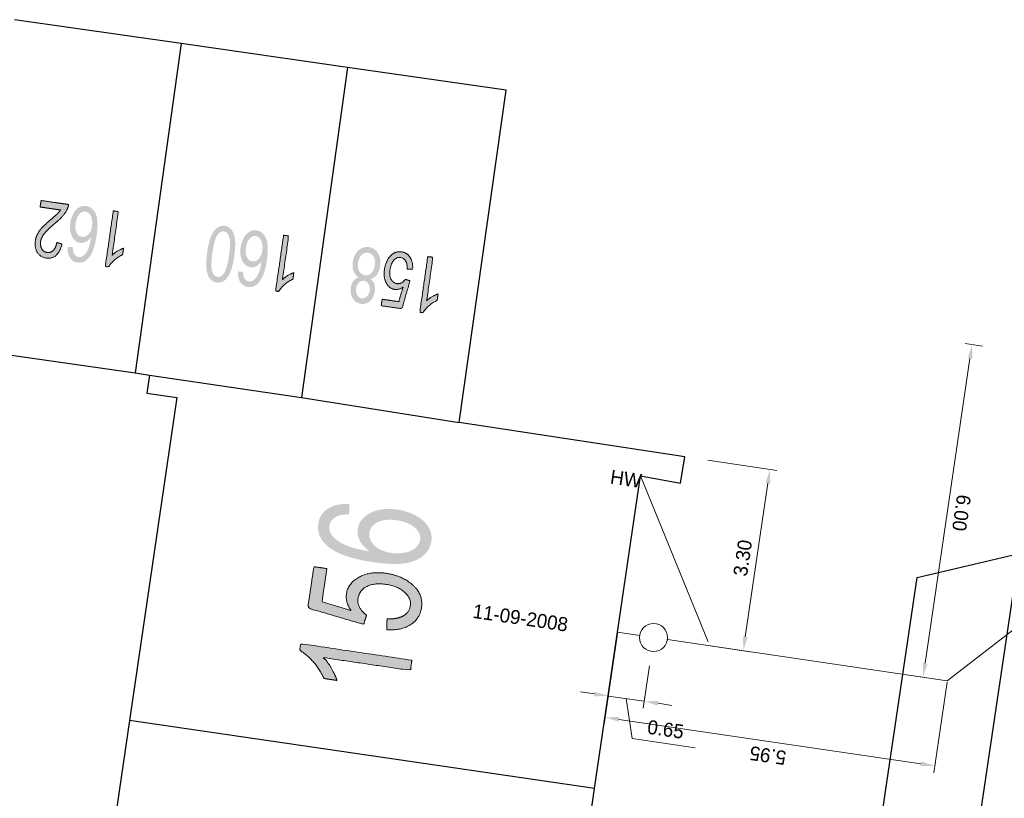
# Model space of a CAD drawing. Header units: metres. Extents: x 134035 to 140154, y 395174 to 396296.
# Tile 23 of 30: x 140085 to 140102, y 396140 to 396154. Entities that reach past the tile are written whole.
import ezdxf
from ezdxf.enums import TextEntityAlignment as Align

# ---------------------------------------------------------------- set-up
doc = ezdxf.new("R2010")
doc.units = ezdxf.units.M
doc.header["$MEASUREMENT"] = 0
doc.layers.get('Defpoints').update_dxf_attribs({"color": 124, "lineweight": 0})
for name, color, linetype, lineweight in [('Br-aansl-hulpst gem ontstoppingsstuk', 3, 'Continuous', 0), ('Br-aansl-leiding gem', 3, 'Continuous', 0), ('Br-text-aansl maatvoering', 7, 'Continuous', 0), ('Br-text-commentaarteksten', 7, 'Continuous', 0)]:
    doc.layers.add(name, color=color, linetype=linetype, lineweight=lineweight)
doc.styles.add('2.5mm_0', font='arial.ttf')
doc.styles.add('Style-ENGINEERING', font='ENGINEERING.shx')
doc.styles.add('Working 1.25mm', font='WORKING.shx', dxfattribs={"height": 0.00125})
doc.dimstyles.new('til-standaard pijl civiel', dxfattribs={"dimtxt": 0.00125, "dimasz": 0.00125, "dimexe": 0.000625, "dimexo": 0.000625, "dimgap": 0.000625, "dimtad": 1, "dimzin": 3, "dimdsep": 46, "dimtxsty": 'Working 1.25mm', "dimcen": 0, "dimclrd": 256, "dimazin": 0, "dimtfac": 1, "dimtdec": 0, "dimtmove": 1, "dimatfit": 1, "dimfxl": 1, "dimfrac": 2, "dimtolj": 1, "dimtzin": 3, "dimlwd": 0, "dimarcsym": 0})

# ---------------------------------------------------------------- blocks, each defined once
blk = doc.blocks.new('Br0-OS gem_1')
at = {"layer": 'Br-aansl-hulpst gem ontstoppingsstuk', "color": 3, "linetype": 'Continuous', "lineweight": 0}
blk.add_circle((0, 0), 0.25, dxfattribs=at)
blk = doc.blocks.new('*D389')
at = {"layer": 'Br-text-aansl maatvoering', "color": 7, "linetype": 'Continuous', "lineweight": 0, "transparency": 16777216}
for p, q in [((140095.397, 396142.985), (140095.16, 396141.371)), ((140101.282, 396142.119), (140101.044, 396140.505))]:
    blk.add_line(p, q, dxfattribs=at)
at = {"layer": 'Br-text-aansl maatvoering', "linetype": 'Continuous', "lineweight": 0, "transparency": 16777216}
blk.add_line((140095.425, 396141.458), (140100.815, 396140.665), dxfattribs=at)
at = {"layer": 'Br-text-aansl maatvoering', "linetype": 'Continuous', "transparency": 16777216}
for points in [[(140095.419, 396141.417), (140095.431, 396141.499), (140095.178, 396141.495)], [(140100.809, 396140.624), (140100.821, 396140.706), (140101.062, 396140.629)]]:
    blk.add_solid(points, dxfattribs=at)
at = {"layer": 'Defpoints', "color": 0, "linetype": 'Continuous', "transparency": 16777216}
for p in [(140095.434, 396143.232), (140101.318, 396142.366), (140101.062, 396140.629)]:
    blk.add_point(p, dxfattribs=at)
at = {"layer": 'Br-text-aansl maatvoering', "color": 7, "linetype": 'Continuous', "lineweight": 0, "transparency": 16777216, "insert": (140098.084, 396140.814), "char_height": 0.25, "attachment_point": 5, "rotation": 171.6271, "style": '2.5mm_0'}
blk.add_mtext('\\A1;\\FENGINEERING;5.95', dxfattribs=at)
blk = doc.blocks.new('*D390')
at = {"layer": 'Br-text-aansl maatvoering', "color": 7, "linetype": 'Continuous', "lineweight": 0, "transparency": 16777216}
for p, q in [((140097.014, 396146.081), (140098.245, 396145.9)), ((140096.538, 396142.846), (140097.768, 396142.664))]:
    blk.add_line(p, q, dxfattribs=at)
at = {"layer": 'Br-text-aansl maatvoering', "linetype": 'Continuous', "lineweight": 0, "transparency": 16777216}
blk.add_line((140097.681, 396142.93), (140098.085, 396145.671), dxfattribs=at)
at = {"layer": 'Br-text-aansl maatvoering', "linetype": 'Continuous', "transparency": 16777216}
for points in [[(140098.043, 396145.677), (140098.126, 396145.665), (140098.121, 396145.918)], [(140097.64, 396142.936), (140097.722, 396142.924), (140097.645, 396142.683)]]:
    blk.add_solid(points, dxfattribs=at)
at = {"layer": 'Defpoints', "color": 0, "linetype": 'Continuous', "transparency": 16777216}
for p in [(140096.767, 396146.118), (140098.121, 396145.918), (140096.29, 396142.882)]:
    blk.add_point(p, dxfattribs=at)
at = {"layer": 'Br-text-aansl maatvoering', "color": 7, "linetype": 'Continuous', "lineweight": 0, "transparency": 16777216, "insert": (140097.635, 396144.337), "char_height": 0.25, "attachment_point": 5, "rotation": 81.6271, "style": '2.5mm_0'}
blk.add_mtext('\\A1;\\FENGINEERING;3.30', dxfattribs=at)
blk = doc.blocks.new('*D391')
at = {"layer": 'Br-text-aansl maatvoering', "color": 7, "linetype": 'Continuous', "lineweight": 0, "transparency": 16777216}
for p, q in [((140095.327, 396142.507), (140095.216, 396141.751)), ((140095.969, 396142.413), (140095.857, 396141.656))]:
    blk.add_line(p, q, dxfattribs=at)
at = {"layer": 'Br-text-aansl maatvoering', "linetype": 'Continuous', "lineweight": 0, "transparency": 16777216}
for p, q in [((140094.987, 396141.911), (140094.739, 396141.947)), ((140095.876, 396141.78), (140095.234, 396141.874)), ((140095.876, 396141.78), (140095.234, 396141.874)), ((140095.555, 396141.827), (140095.659, 396141.114)), ((140096.123, 396141.744), (140096.37, 396141.707)), ((140095.659, 396141.114), (140096.786, 396140.948))]:
    blk.add_line(p, q, dxfattribs=at)
at = {"layer": 'Br-text-aansl maatvoering', "linetype": 'Continuous', "transparency": 16777216}
for points in [[(140094.993, 396141.952), (140094.98, 396141.87), (140095.234, 396141.874)], [(140096.129, 396141.785), (140096.117, 396141.702), (140095.876, 396141.78)]]:
    blk.add_solid(points, dxfattribs=at)
at = {"layer": 'Defpoints', "color": 0, "linetype": 'Continuous', "transparency": 16777216}
for p in [(140095.363, 396142.755), (140096.005, 396142.66), (140095.234, 396141.874)]:
    blk.add_point(p, dxfattribs=at)
at = {"layer": 'Br-text-aansl maatvoering', "color": 7, "linetype": 'Continuous', "lineweight": 0, "transparency": 16777216, "insert": (140096.259, 396141.279), "char_height": 0.25, "attachment_point": 5, "rotation": 351.6271, "style": '2.5mm_0'}
blk.add_mtext('\\A1;\\FENGINEERING;0.65', dxfattribs=at)
blk = doc.blocks.new('*D392')
at = {"layer": 'Br-text-aansl maatvoering', "color": 7, "linetype": 'Continuous', "lineweight": 0, "transparency": 16777216}
for p, q in [((140101.912, 396148.119), (140101.604, 396148.164)), ((140101.038, 396142.183), (140100.73, 396142.228))]:
    blk.add_line(p, q, dxfattribs=at)
at = {"layer": 'Br-text-aansl maatvoering', "linetype": 'Continuous', "lineweight": 0, "transparency": 16777216}
blk.add_line((140100.891, 396142.458), (140101.691, 396147.899), dxfattribs=at)
at = {"layer": 'Br-text-aansl maatvoering', "linetype": 'Continuous', "transparency": 16777216}
for points in [[(140101.733, 396147.893), (140101.65, 396147.905), (140101.728, 396148.146)], [(140100.932, 396142.452), (140100.849, 396142.464), (140100.854, 396142.21)]]:
    blk.add_solid(points, dxfattribs=at)
at = {"layer": 'Defpoints', "color": 0, "linetype": 'Continuous', "transparency": 16777216}
for p in [(140101.728, 396148.146), (140102.159, 396148.082), (140101.286, 396142.147)]:
    blk.add_point(p, dxfattribs=at)
at = {"layer": 'Br-text-aansl maatvoering', "color": 7, "linetype": 'Continuous', "lineweight": 0, "transparency": 16777216, "insert": (140101.539, 396145.142), "char_height": 0.25, "attachment_point": 5, "rotation": 261.6271, "style": '2.5mm_0'}
blk.add_mtext('\\A1;\\FENGINEERING;6.00', dxfattribs=at)

msp = doc.modelspace()

# ---------------------------------------------------------------- hatches: boundary and pattern name
at = {"linetype": 'Continuous', "lineweight": 0, "extrusion": (0, 0, -1)}
h = msp.add_hatch(color=252, dxfattribs=at)
edge = h.paths.add_edge_path()
edge.add_line((-140085.093, 396150.6), (-140085.11, 396150.716))
edge.add_line((-140085.11, 396150.716), (-140085.601, 396150.646))
edge.add_spline(control_points=[(-140085.601, 396150.646), (-140085.595, 396150.602), (-140085.578, 396150.563), (-140085.549, 396150.499), (-140085.499, 396150.44), (-140085.448, 396150.381), (-140085.358, 396150.307), (-140085.218, 396150.192), (-140085.165, 396150.121), (-140085.111, 396150.05), (-140085.101, 396149.981), (-140085.091, 396149.909), (-140085.123, 396149.854), (-140085.154, 396149.798), (-140085.216, 396149.79), (-140085.282, 396149.78), (-140085.329, 396149.827), (-140085.376, 396149.874), (-140085.39, 396149.967)], knot_values=[0, 0, 0, 0.111111, 0.111111, 0.222222, 0.222222, 0.333333, 0.333333, 0.444444, 0.444444, 0.555556, 0.555556, 0.666667, 0.666667, 0.777778, 0.777778, 0.888889, 0.888889, 1, 1, 1], degree=2, periodic=0)
edge.add_line((-140085.39, 396149.967), (-140085.482, 396149.941))
edge.add_spline(control_points=[(-140085.482, 396149.941), (-140085.452, 396149.803), (-140085.379, 396149.738), (-140085.306, 396149.674), (-140085.2, 396149.689), (-140085.093, 396149.705), (-140085.042, 396149.793), (-140084.991, 396149.881), (-140085.008, 396149.997), (-140085.016, 396150.057), (-140085.043, 396150.111), (-140085.069, 396150.166), (-140085.121, 396150.224), (-140085.172, 396150.281), (-140085.286, 396150.378), (-140085.381, 396150.458), (-140085.409, 396150.487), (-140085.437, 396150.516), (-140085.457, 396150.547)], knot_values=[0, 0, 0, 0.111111, 0.111111, 0.222222, 0.222222, 0.333333, 0.333333, 0.444444, 0.444444, 0.555556, 0.555556, 0.666667, 0.666667, 0.777778, 0.777778, 0.888889, 0.888889, 1, 1, 1], degree=2, periodic=0)
edge.add_line((-140085.457, 396150.547), (-140085.093, 396150.6))
h = msp.add_hatch(color=252, dxfattribs=at)
edge = h.paths.add_edge_path()
edge.add_line((-140085.584, 396149.886), (-140085.676, 396149.883))
edge.add_spline(control_points=[(-140085.676, 396149.883), (-140085.678, 396149.809), (-140085.696, 396149.773), (-140085.726, 396149.716), (-140085.78, 396149.708), (-140085.823, 396149.702), (-140085.861, 396149.729), (-140085.91, 396149.765), (-140085.947, 396149.842), (-140085.983, 396149.919), (-140086.005, 396150.067), (-140085.963, 396150.005), (-140085.911, 396149.979), (-140085.858, 396149.954), (-140085.806, 396149.961), (-140085.715, 396149.974), (-140085.663, 396150.073), (-140085.612, 396150.172), (-140085.632, 396150.313), (-140085.646, 396150.407), (-140085.687, 396150.482), (-140085.729, 396150.558), (-140085.788, 396150.593), (-140085.847, 396150.628), (-140085.914, 396150.618), (-140086.028, 396150.602), (-140086.084, 396150.48), (-140086.14, 396150.358), (-140086.103, 396150.101), (-140086.062, 396149.815), (-140085.963, 396149.696), (-140085.878, 396149.592), (-140085.76, 396149.609), (-140085.672, 396149.622), (-140085.626, 396149.695), (-140085.579, 396149.769), (-140085.584, 396149.886)], knot_values=[0, 0, 0, 0.055556, 0.055556, 0.111111, 0.111111, 0.166667, 0.166667, 0.222222, 0.222222, 0.277778, 0.277778, 0.333333, 0.333333, 0.388889, 0.388889, 0.444444, 0.444444, 0.5, 0.5, 0.555556, 0.555556, 0.611111, 0.611111, 0.666667, 0.666667, 0.722222, 0.722222, 0.777778, 0.777778, 0.833333, 0.833333, 0.888889, 0.888889, 0.944444, 0.944444, 1, 1, 1], degree=2, periodic=0)
edge = h.paths.add_edge_path(flags=16)
edge.add_spline(control_points=[(-140086.019, 396150.259), (-140086.028, 396150.322), (-140086.016, 396150.382), (-140086.004, 396150.442), (-140085.973, 396150.477), (-140085.941, 396150.513), (-140085.901, 396150.518), (-140085.843, 396150.527), (-140085.793, 396150.47), (-140085.743, 396150.414), (-140085.727, 396150.307), (-140085.713, 396150.205), (-140085.745, 396150.14), (-140085.778, 396150.075), (-140085.84, 396150.066), (-140085.902, 396150.057), (-140085.953, 396150.11), (-140086.005, 396150.163), (-140086.019, 396150.259)], knot_values=[0, 0, 0, 0.111111, 0.111111, 0.222222, 0.222222, 0.333333, 0.333333, 0.444444, 0.444444, 0.555556, 0.555556, 0.666667, 0.666667, 0.777778, 0.777778, 0.888889, 0.888889, 1, 1, 1], degree=2, periodic=0)
h = msp.add_hatch(color=252, dxfattribs=at)
edge = h.paths.add_edge_path()
edge.add_line((-140086.399, 396150.532), (-140086.49, 396150.519))
edge.add_line((-140086.49, 396150.519), (-140086.379, 396149.744))
edge.add_spline(control_points=[(-140086.379, 396149.744), (-140086.418, 396149.781), (-140086.477, 396149.816), (-140086.537, 396149.85), (-140086.582, 396149.865)], knot_values=[0, 0, 0, 0.5, 0.5, 1, 1, 1], degree=2, periodic=0)
edge.add_line((-140086.582, 396149.865), (-140086.565, 396149.747))
edge.add_spline(control_points=[(-140086.565, 396149.747), (-140086.482, 396149.71), (-140086.415, 396149.65), (-140086.348, 396149.59), (-140086.315, 396149.53)], knot_values=[0, 0, 0, 0.5, 0.5, 1, 1, 1], degree=2, periodic=0)
edge.add_line((-140086.315, 396149.53), (-140086.256, 396149.538))
edge.add_line((-140086.256, 396149.538), (-140086.399, 396150.532))
h = msp.add_hatch(color=252, dxfattribs=at)
edge = h.paths.add_edge_path()
edge.add_spline(control_points=[(-140088.559, 396149.724), (-140088.533, 396149.548), (-140088.491, 396149.445), (-140088.449, 396149.342), (-140088.387, 396149.291), (-140088.325, 396149.241), (-140088.244, 396149.253), (-140088.184, 396149.261), (-140088.144, 396149.3), (-140088.103, 396149.339), (-140088.083, 396149.403), (-140088.062, 396149.468), (-140088.058, 396149.557), (-140088.054, 396149.646), (-140088.075, 396149.793), (-140088.1, 396149.967), (-140088.142, 396150.07), (-140088.184, 396150.174), (-140088.246, 396150.224), (-140088.308, 396150.275), (-140088.389, 396150.263), (-140088.496, 396150.248), (-140088.543, 396150.137), (-140088.599, 396150.002), (-140088.559, 396149.724)], knot_values=[0, 0, 0, 0.083333, 0.083333, 0.166667, 0.166667, 0.25, 0.25, 0.333333, 0.333333, 0.416667, 0.416667, 0.5, 0.5, 0.583333, 0.583333, 0.666667, 0.666667, 0.75, 0.75, 0.833333, 0.833333, 0.916667, 0.916667, 1, 1, 1], degree=2, periodic=0)
edge = h.paths.add_edge_path(flags=16)
edge.add_spline(control_points=[(-140088.465, 396149.737), (-140088.5, 396149.981), (-140088.469, 396150.068), (-140088.437, 396150.155), (-140088.375, 396150.164), (-140088.312, 396150.173), (-140088.258, 396150.098), (-140088.204, 396150.023), (-140088.169, 396149.78), (-140088.134, 396149.535), (-140088.165, 396149.449), (-140088.196, 396149.362), (-140088.26, 396149.353), (-140088.322, 396149.344), (-140088.37, 396149.41), (-140088.43, 396149.493), (-140088.465, 396149.737)], knot_values=[0, 0, 0, 0.125, 0.125, 0.25, 0.25, 0.375, 0.375, 0.5, 0.5, 0.625, 0.625, 0.75, 0.75, 0.875, 0.875, 1, 1, 1], degree=2, periodic=0)
h = msp.add_hatch(color=252, dxfattribs=at)
edge = h.paths.add_edge_path()
edge.add_line((-140088.624, 396149.45), (-140088.716, 396149.447))
edge.add_spline(control_points=[(-140088.716, 396149.447), (-140088.718, 396149.373), (-140088.736, 396149.337), (-140088.766, 396149.28), (-140088.82, 396149.272), (-140088.863, 396149.266), (-140088.901, 396149.293), (-140088.95, 396149.329), (-140088.987, 396149.406), (-140089.023, 396149.483), (-140089.045, 396149.631), (-140089.003, 396149.569), (-140088.951, 396149.543), (-140088.898, 396149.518), (-140088.846, 396149.525), (-140088.755, 396149.538), (-140088.703, 396149.637), (-140088.652, 396149.736), (-140088.672, 396149.877), (-140088.686, 396149.971), (-140088.727, 396150.046), (-140088.769, 396150.122), (-140088.828, 396150.157), (-140088.887, 396150.192), (-140088.954, 396150.182), (-140089.068, 396150.166), (-140089.124, 396150.044), (-140089.18, 396149.922), (-140089.143, 396149.665), (-140089.102, 396149.379), (-140089.003, 396149.26), (-140088.918, 396149.156), (-140088.8, 396149.173), (-140088.712, 396149.186), (-140088.666, 396149.259), (-140088.619, 396149.333), (-140088.624, 396149.45)], knot_values=[0, 0, 0, 0.055556, 0.055556, 0.111111, 0.111111, 0.166667, 0.166667, 0.222222, 0.222222, 0.277778, 0.277778, 0.333333, 0.333333, 0.388889, 0.388889, 0.444444, 0.444444, 0.5, 0.5, 0.555556, 0.555556, 0.611111, 0.611111, 0.666667, 0.666667, 0.722222, 0.722222, 0.777778, 0.777778, 0.833333, 0.833333, 0.888889, 0.888889, 0.944444, 0.944444, 1, 1, 1], degree=2, periodic=0)
edge = h.paths.add_edge_path(flags=16)
edge.add_spline(control_points=[(-140089.059, 396149.823), (-140089.068, 396149.886), (-140089.056, 396149.946), (-140089.044, 396150.006), (-140089.013, 396150.041), (-140088.981, 396150.077), (-140088.941, 396150.082), (-140088.883, 396150.091), (-140088.833, 396150.034), (-140088.783, 396149.978), (-140088.767, 396149.871), (-140088.753, 396149.769), (-140088.785, 396149.704), (-140088.818, 396149.639), (-140088.88, 396149.63), (-140088.942, 396149.621), (-140088.993, 396149.674), (-140089.045, 396149.727), (-140089.059, 396149.823)], knot_values=[0, 0, 0, 0.111111, 0.111111, 0.222222, 0.222222, 0.333333, 0.333333, 0.444444, 0.444444, 0.555556, 0.555556, 0.666667, 0.666667, 0.777778, 0.777778, 0.888889, 0.888889, 1, 1, 1], degree=2, periodic=0)
h = msp.add_hatch(color=252, dxfattribs=at)
edge = h.paths.add_edge_path()
edge.add_line((-140089.439, 396150.096), (-140089.53, 396150.083))
edge.add_line((-140089.53, 396150.083), (-140089.419, 396149.308))
edge.add_spline(control_points=[(-140089.419, 396149.308), (-140089.458, 396149.345), (-140089.517, 396149.38), (-140089.577, 396149.414), (-140089.622, 396149.429)], knot_values=[0, 0, 0, 0.5, 0.5, 1, 1, 1], degree=2, periodic=0)
edge.add_line((-140089.622, 396149.429), (-140089.605, 396149.311))
edge.add_spline(control_points=[(-140089.605, 396149.311), (-140089.522, 396149.274), (-140089.455, 396149.214), (-140089.388, 396149.154), (-140089.355, 396149.094)], knot_values=[0, 0, 0, 0.5, 0.5, 1, 1, 1], degree=2, periodic=0)
edge.add_line((-140089.355, 396149.094), (-140089.296, 396149.102))
edge.add_line((-140089.296, 396149.102), (-140089.439, 396150.096))
h = msp.add_hatch(color=252, dxfattribs=at)
edge = h.paths.add_edge_path()
edge.add_spline(control_points=[(-140090.985, 396149.315), (-140091.038, 396149.279), (-140091.058, 396149.224), (-140091.078, 396149.169), (-140091.068, 396149.097), (-140091.052, 396148.989), (-140090.984, 396148.924), (-140090.915, 396148.859), (-140090.818, 396148.873), (-140090.721, 396148.887), (-140090.673, 396148.97), (-140090.624, 396149.054), (-140090.64, 396149.162), (-140090.65, 396149.231), (-140090.684, 396149.278), (-140090.719, 396149.325), (-140090.778, 396149.344), (-140090.714, 396149.384), (-140090.687, 396149.455), (-140090.661, 396149.527), (-140090.674, 396149.619), (-140090.692, 396149.745), (-140090.772, 396149.822), (-140090.852, 396149.899), (-140090.962, 396149.883), (-140091.072, 396149.868), (-140091.126, 396149.771), (-140091.181, 396149.675), (-140091.163, 396149.545), (-140091.149, 396149.448), (-140091.103, 396149.389), (-140091.056, 396149.329), (-140090.985, 396149.315)], knot_values=[0, 0, 0, 0.0625, 0.0625, 0.125, 0.125, 0.1875, 0.1875, 0.25, 0.25, 0.3125, 0.3125, 0.375, 0.375, 0.4375, 0.4375, 0.5, 0.5, 0.5625, 0.5625, 0.625, 0.625, 0.6875, 0.6875, 0.75, 0.75, 0.8125, 0.8125, 0.875, 0.875, 0.9375, 0.9375, 1, 1, 1], degree=2, periodic=0)
edge = h.paths.add_edge_path(flags=16)
edge.add_spline(control_points=[(-140091.069, 396149.559), (-140091.076, 396149.611), (-140091.065, 396149.663), (-140091.054, 396149.714), (-140091.021, 396149.746), (-140090.989, 396149.778), (-140090.947, 396149.784), (-140090.881, 396149.793), (-140090.831, 396149.743), (-140090.781, 396149.693), (-140090.768, 396149.607), (-140090.756, 396149.519), (-140090.791, 396149.455), (-140090.826, 396149.391), (-140090.892, 396149.382), (-140090.956, 396149.373), (-140091.007, 396149.424), (-140091.057, 396149.474), (-140091.069, 396149.559)], knot_values=[0, 0, 0, 0.111111, 0.111111, 0.222222, 0.222222, 0.333333, 0.333333, 0.444444, 0.444444, 0.555556, 0.555556, 0.666667, 0.666667, 0.777778, 0.777778, 0.888889, 0.888889, 1, 1, 1], degree=2, periodic=0)
edge = h.paths.add_edge_path(flags=16)
edge.add_spline(control_points=[(-140090.973, 396149.106), (-140090.983, 396149.176), (-140090.956, 396149.226), (-140090.929, 396149.275), (-140090.875, 396149.283), (-140090.822, 396149.29), (-140090.783, 396149.251), (-140090.743, 396149.212), (-140090.734, 396149.148), (-140090.724, 396149.081), (-140090.752, 396149.03), (-140090.78, 396148.98), (-140090.831, 396148.973), (-140090.883, 396148.965), (-140090.924, 396149.005), (-140090.964, 396149.044), (-140090.973, 396149.106)], knot_values=[0, 0, 0, 0.125, 0.125, 0.25, 0.25, 0.375, 0.375, 0.5, 0.5, 0.625, 0.625, 0.75, 0.75, 0.875, 0.875, 1, 1, 1], degree=2, periodic=0)
h = msp.add_hatch(color=252, dxfattribs=at)
edge = h.paths.add_edge_path()
edge.add_line((-140091.742, 396149.49), (-140091.645, 396149.493))
edge.add_spline(control_points=[(-140091.645, 396149.493), (-140091.648, 396149.587), (-140091.616, 396149.64), (-140091.584, 396149.692), (-140091.529, 396149.7), (-140091.463, 396149.71), (-140091.408, 396149.65), (-140091.353, 396149.59), (-140091.337, 396149.481), (-140091.322, 396149.376), (-140091.357, 396149.31), (-140091.392, 396149.243), (-140091.463, 396149.233), (-140091.508, 396149.227), (-140091.547, 396149.249), (-140091.586, 396149.27), (-140091.612, 396149.31)], knot_values=[0, 0, 0, 0.125, 0.125, 0.25, 0.25, 0.375, 0.375, 0.5, 0.5, 0.625, 0.625, 0.75, 0.75, 0.875, 0.875, 1, 1, 1], degree=2, periodic=0)
edge.add_line((-140091.612, 396149.31), (-140091.696, 396149.283))
edge.add_line((-140091.696, 396149.283), (-140091.551, 396148.785))
edge.add_line((-140091.551, 396148.785), (-140091.182, 396148.838))
edge.add_line((-140091.182, 396148.838), (-140091.199, 396148.954))
edge.add_line((-140091.199, 396148.954), (-140091.495, 396148.911))
edge.add_line((-140091.495, 396148.911), (-140091.573, 396149.171))
edge.add_spline(control_points=[(-140091.573, 396149.171), (-140091.497, 396149.119), (-140091.424, 396149.129), (-140091.326, 396149.143), (-140091.272, 396149.243), (-140091.218, 396149.342), (-140091.239, 396149.484), (-140091.258, 396149.618), (-140091.331, 396149.708), (-140091.419, 396149.818), (-140091.543, 396149.8), (-140091.644, 396149.785), (-140091.698, 396149.701), (-140091.751, 396149.616), (-140091.742, 396149.49)], knot_values=[0, 0, 0, 0.142857, 0.142857, 0.285714, 0.285714, 0.428571, 0.428571, 0.571429, 0.571429, 0.714286, 0.714286, 0.857143, 0.857143, 1, 1, 1], degree=2, periodic=0)
h = msp.add_hatch(color=252, dxfattribs=at)
edge = h.paths.add_edge_path()
edge.add_line((-140092.013, 396149.716), (-140092.104, 396149.703))
edge.add_line((-140092.104, 396149.703), (-140091.993, 396148.928))
edge.add_spline(control_points=[(-140091.993, 396148.928), (-140092.032, 396148.965), (-140092.091, 396149), (-140092.151, 396149.034), (-140092.196, 396149.049)], knot_values=[0, 0, 0, 0.5, 0.5, 1, 1, 1], degree=2, periodic=0)
edge.add_line((-140092.196, 396149.049), (-140092.179, 396148.931))
edge.add_spline(control_points=[(-140092.179, 396148.931), (-140092.096, 396148.894), (-140092.029, 396148.834), (-140091.962, 396148.774), (-140091.929, 396148.714)], knot_values=[0, 0, 0, 0.5, 0.5, 1, 1, 1], degree=2, periodic=0)
edge.add_line((-140091.929, 396148.714), (-140091.87, 396148.722))
edge.add_line((-140091.87, 396148.722), (-140092.013, 396149.716))
h = msp.add_hatch(color=252, dxfattribs=at)
edge = h.paths.add_edge_path()
edge.add_line((-140090.615, 396145.3), (-140090.608, 396145.116))
edge.add_spline(control_points=[(-140090.608, 396145.116), (-140090.46, 396145.113), (-140090.388, 396145.078), (-140090.273, 396145.019), (-140090.257, 396144.911), (-140090.244, 396144.824), (-140090.299, 396144.747), (-140090.37, 396144.649), (-140090.523, 396144.576), (-140090.677, 396144.503), (-140090.973, 396144.457), (-140090.849, 396144.542), (-140090.799, 396144.647), (-140090.748, 396144.752), (-140090.763, 396144.856), (-140090.79, 396145.039), (-140090.988, 396145.141), (-140091.186, 396145.242), (-140091.469, 396145.201), (-140091.655, 396145.173), (-140091.806, 396145.089), (-140091.957, 396145.005), (-140092.026, 396144.887), (-140092.096, 396144.77), (-140092.076, 396144.636), (-140092.042, 396144.408), (-140091.798, 396144.297), (-140091.554, 396144.186), (-140091.041, 396144.262), (-140090.468, 396144.346), (-140090.231, 396144.544), (-140090.025, 396144.716), (-140090.059, 396144.951), (-140090.085, 396145.127), (-140090.233, 396145.219), (-140090.38, 396145.312), (-140090.615, 396145.3)], knot_values=[0, 0, 0, 0.055556, 0.055556, 0.111111, 0.111111, 0.166667, 0.166667, 0.222222, 0.222222, 0.277778, 0.277778, 0.333333, 0.333333, 0.388889, 0.388889, 0.444444, 0.444444, 0.5, 0.5, 0.555556, 0.555556, 0.611111, 0.611111, 0.666667, 0.666667, 0.722222, 0.722222, 0.777778, 0.777778, 0.833333, 0.833333, 0.888889, 0.888889, 0.944444, 0.944444, 1, 1, 1], degree=2, periodic=0)
edge = h.paths.add_edge_path(flags=16)
edge.add_spline(control_points=[(-140091.357, 396144.429), (-140091.482, 396144.41), (-140091.603, 396144.433), (-140091.723, 396144.456), (-140091.794, 396144.519), (-140091.865, 396144.582), (-140091.876, 396144.661), (-140091.894, 396144.777), (-140091.782, 396144.878), (-140091.67, 396144.979), (-140091.456, 396145.011), (-140091.251, 396145.041), (-140091.121, 396144.977), (-140090.991, 396144.913), (-140090.972, 396144.788), (-140090.954, 396144.664), (-140091.059, 396144.561), (-140091.165, 396144.457), (-140091.357, 396144.429)], knot_values=[0, 0, 0, 0.111111, 0.111111, 0.222222, 0.222222, 0.333333, 0.333333, 0.444444, 0.444444, 0.555556, 0.555556, 0.666667, 0.666667, 0.777778, 0.777778, 0.888889, 0.888889, 1, 1, 1], degree=2, periodic=0)
h = msp.add_hatch(color=252, dxfattribs=at)
edge = h.paths.add_edge_path()
edge.add_line((-140091.279, 396143.057), (-140091.286, 396143.251))
edge.add_spline(control_points=[(-140091.286, 396143.251), (-140091.476, 396143.245), (-140091.581, 396143.308), (-140091.686, 396143.372), (-140091.702, 396143.482), (-140091.722, 396143.614), (-140091.603, 396143.724), (-140091.484, 396143.835), (-140091.264, 396143.867), (-140091.056, 396143.898), (-140090.923, 396143.828), (-140090.789, 396143.759), (-140090.768, 396143.617), (-140090.755, 396143.528), (-140090.799, 396143.449), (-140090.842, 396143.371), (-140090.922, 396143.318)], knot_values=[0, 0, 0, 0.125, 0.125, 0.25, 0.25, 0.375, 0.375, 0.5, 0.5, 0.625, 0.625, 0.75, 0.75, 0.875, 0.875, 1, 1, 1], degree=2, periodic=0)
edge.add_line((-140090.922, 396143.318), (-140090.866, 396143.152))
edge.add_line((-140090.866, 396143.152), (-140089.871, 396143.445))
edge.add_line((-140089.871, 396143.445), (-140089.98, 396144.183))
edge.add_line((-140089.98, 396144.183), (-140090.212, 396144.148))
edge.add_line((-140090.212, 396144.148), (-140090.125, 396143.557))
edge.add_line((-140090.125, 396143.557), (-140090.644, 396143.398))
edge.add_spline(control_points=[(-140090.644, 396143.398), (-140090.54, 396143.55), (-140090.561, 396143.697), (-140090.59, 396143.891), (-140090.79, 396143.998), (-140090.989, 396144.105), (-140091.271, 396144.064), (-140091.54, 396144.024), (-140091.719, 396143.878), (-140091.938, 396143.699), (-140091.901, 396143.452), (-140091.872, 396143.25), (-140091.701, 396143.144), (-140091.531, 396143.038), (-140091.279, 396143.057)], knot_values=[0, 0, 0, 0.142857, 0.142857, 0.285714, 0.285714, 0.428571, 0.428571, 0.571429, 0.571429, 0.714286, 0.714286, 0.857143, 0.857143, 1, 1, 1], degree=2, periodic=0)
h = msp.add_hatch(color=252, dxfattribs=at)
edge = h.paths.add_edge_path()
edge.add_line((-140091.729, 396142.513), (-140091.702, 396142.331))
edge.add_line((-140091.702, 396142.331), (-140090.154, 396142.56))
edge.add_spline(control_points=[(-140090.154, 396142.56), (-140090.228, 396142.482), (-140090.296, 396142.363), (-140090.364, 396142.243), (-140090.393, 396142.152)], knot_values=[0, 0, 0, 0.5, 0.5, 1, 1, 1], degree=2, periodic=0)
edge.add_line((-140090.393, 396142.152), (-140090.159, 396142.187))
edge.add_spline(control_points=[(-140090.159, 396142.187), (-140090.085, 396142.354), (-140089.966, 396142.488), (-140089.847, 396142.623), (-140089.725, 396142.689)], knot_values=[0, 0, 0, 0.5, 0.5, 1, 1, 1], degree=2, periodic=0)
edge.add_line((-140089.725, 396142.689), (-140089.743, 396142.807))
edge.add_line((-140089.743, 396142.807), (-140091.729, 396142.513))

# ---------------------------------------------------------------- linework, layer by layer
at = {"color": 252}
for p, q in [((140087.608, 396153.515), (140084.637, 396153.942)), ((140087.608, 396153.515), (140086.789, 396147.639)), ((140090.578, 396153.089), (140087.608, 396153.515)), ((140090.578, 396153.089), (140089.757, 396147.199)), ((140093.412, 396152.682), (140090.578, 396153.089)), ((140092.572, 396146.752), (140093.412, 396152.682)), ((140083.819, 396148.065), (140086.789, 396147.639)), ((140086.789, 396147.639), (140087.044, 396147.602)), ((140087.044, 396147.602), (140086.996, 396147.279)), ((140087.044, 396147.602), (140089.757, 396147.199)), ((140086.996, 396147.279), (140087.535, 396147.2)), ((140087.535, 396147.2), (140086.69, 396141.435)), ((140089.757, 396147.199), (140092.572, 396146.752)), ((140096.602, 396146.142), (140092.572, 396146.752)), ((140096.522, 396145.672), (140096.602, 396146.142)), ((140094.991, 396140.223), (140095.812, 396145.802)), ((140095.812, 396145.802), (140096.522, 396145.672)), ((140099.092, 396120.973), (140102.569, 396144.417)), ((140100.751, 396143.988), (140102.569, 396144.417)), ((140097.494, 396122.15), (140100.751, 396143.988)), ((140086.69, 396141.435), (140085.755, 396135.054)), ((140094.991, 396140.223), (140086.69, 396141.435)), ((140094.052, 396133.843), (140094.991, 396140.223))]:
    msp.add_line(p, q, dxfattribs=at)
at = {"color": 252, "linetype": 'Continuous', "lineweight": 0}
for points, knots in [([(140085.093, 396150.6), (140085.102, 396150.658), (140085.11, 396150.716), (140085.355, 396150.681), (140085.601, 396150.646), (140085.595, 396150.602), (140085.578, 396150.563), (140085.549, 396150.499), (140085.499, 396150.44), (140085.448, 396150.381), (140085.358, 396150.307), (140085.218, 396150.192), (140085.165, 396150.121), (140085.111, 396150.05), (140085.101, 396149.981), (140085.091, 396149.909), (140085.123, 396149.854), (140085.154, 396149.798), (140085.216, 396149.79), (140085.282, 396149.78), (140085.329, 396149.827), (140085.376, 396149.874), (140085.39, 396149.967), (140085.436, 396149.954), (140085.482, 396149.941), (140085.452, 396149.803), (140085.379, 396149.738), (140085.306, 396149.674), (140085.2, 396149.689), (140085.093, 396149.705), (140085.042, 396149.793), (140084.991, 396149.881), (140085.008, 396149.997), (140085.016, 396150.057), (140085.043, 396150.111), (140085.069, 396150.166), (140085.121, 396150.224), (140085.172, 396150.281), (140085.286, 396150.378), (140085.381, 396150.458), (140085.409, 396150.487), (140085.437, 396150.516), (140085.457, 396150.547), (140085.275, 396150.573), (140085.093, 396150.6)], [0, 0, 0, 0.1, 0.1, 0.2, 0.2, 0.222222, 0.222222, 0.244444, 0.244444, 0.266667, 0.266667, 0.288889, 0.288889, 0.311111, 0.311111, 0.333333, 0.333333, 0.355556, 0.355556, 0.377778, 0.377778, 0.4, 0.4, 0.6, 0.6, 0.622222, 0.622222, 0.644444, 0.644444, 0.666667, 0.666667, 0.688889, 0.688889, 0.711111, 0.711111, 0.733333, 0.733333, 0.755556, 0.755556, 0.777778, 0.777778, 0.8, 0.8, 1, 1, 1]), ([(140086.399, 396150.532), (140086.444, 396150.525), (140086.49, 396150.519), (140086.435, 396150.131), (140086.379, 396149.744), (140086.418, 396149.781), (140086.477, 396149.816), (140086.537, 396149.85), (140086.582, 396149.865), (140086.574, 396149.806), (140086.565, 396149.747), (140086.482, 396149.71), (140086.415, 396149.65), (140086.348, 396149.59), (140086.315, 396149.53), (140086.286, 396149.534), (140086.256, 396149.538), (140086.328, 396150.035), (140086.399, 396150.532)], [0, 0, 0, 0.1, 0.1, 0.2, 0.2, 0.3, 0.3, 0.4, 0.4, 0.6, 0.6, 0.7, 0.7, 0.8, 0.8, 0.9, 0.9, 1, 1, 1]), ([(140089.439, 396150.096), (140089.484, 396150.089), (140089.53, 396150.083), (140089.475, 396149.695), (140089.419, 396149.308), (140089.458, 396149.345), (140089.517, 396149.38), (140089.577, 396149.414), (140089.622, 396149.429), (140089.614, 396149.37), (140089.605, 396149.311), (140089.522, 396149.274), (140089.455, 396149.214), (140089.388, 396149.154), (140089.355, 396149.094), (140089.326, 396149.098), (140089.296, 396149.102), (140089.368, 396149.599), (140089.439, 396150.096)], [0, 0, 0, 0.1, 0.1, 0.2, 0.2, 0.3, 0.3, 0.4, 0.4, 0.6, 0.6, 0.7, 0.7, 0.8, 0.8, 0.9, 0.9, 1, 1, 1]), ([(140091.742, 396149.49), (140091.693, 396149.491), (140091.645, 396149.493), (140091.648, 396149.587), (140091.616, 396149.64), (140091.584, 396149.692), (140091.529, 396149.7), (140091.463, 396149.71), (140091.408, 396149.65), (140091.353, 396149.59), (140091.337, 396149.481), (140091.322, 396149.376), (140091.357, 396149.31), (140091.392, 396149.243), (140091.463, 396149.233), (140091.508, 396149.227), (140091.547, 396149.249), (140091.586, 396149.27), (140091.612, 396149.31), (140091.654, 396149.297), (140091.696, 396149.283), (140091.623, 396149.034), (140091.551, 396148.785), (140091.366, 396148.811), (140091.182, 396148.838), (140091.19, 396148.896), (140091.199, 396148.954), (140091.347, 396148.933), (140091.495, 396148.911), (140091.534, 396149.041), (140091.573, 396149.171), (140091.497, 396149.119), (140091.424, 396149.129), (140091.326, 396149.143), (140091.272, 396149.243), (140091.218, 396149.342), (140091.239, 396149.484), (140091.258, 396149.618), (140091.331, 396149.708), (140091.419, 396149.818), (140091.543, 396149.8), (140091.644, 396149.785), (140091.698, 396149.701), (140091.751, 396149.616), (140091.742, 396149.49)], [0, 0, 0, 0.25, 0.25, 0.28125, 0.28125, 0.3125, 0.3125, 0.34375, 0.34375, 0.375, 0.375, 0.40625, 0.40625, 0.4375, 0.4375, 0.46875, 0.46875, 0.5, 0.5, 0.541667, 0.541667, 0.583333, 0.583333, 0.625, 0.625, 0.666667, 0.666667, 0.708333, 0.708333, 0.75, 0.75, 0.785714, 0.785714, 0.821429, 0.821429, 0.857143, 0.857143, 0.892857, 0.892857, 0.928571, 0.928571, 0.964286, 0.964286, 1, 1, 1]), ([(140092.013, 396149.716), (140092.058, 396149.709), (140092.104, 396149.703), (140092.049, 396149.315), (140091.993, 396148.928), (140092.032, 396148.965), (140092.091, 396149), (140092.151, 396149.034), (140092.196, 396149.049), (140092.188, 396148.99), (140092.179, 396148.931), (140092.096, 396148.894), (140092.029, 396148.834), (140091.962, 396148.774), (140091.929, 396148.714), (140091.9, 396148.718), (140091.87, 396148.722), (140091.942, 396149.219), (140092.013, 396149.716)], [0, 0, 0, 0.1, 0.1, 0.2, 0.2, 0.3, 0.3, 0.4, 0.4, 0.6, 0.6, 0.7, 0.7, 0.8, 0.8, 0.9, 0.9, 1, 1, 1]), ([(140091.279, 396143.057), (140091.283, 396143.154), (140091.286, 396143.251), (140091.476, 396143.245), (140091.581, 396143.308), (140091.686, 396143.372), (140091.702, 396143.482), (140091.722, 396143.614), (140091.603, 396143.724), (140091.484, 396143.835), (140091.264, 396143.867), (140091.056, 396143.898), (140090.923, 396143.828), (140090.789, 396143.759), (140090.768, 396143.617), (140090.755, 396143.528), (140090.799, 396143.449), (140090.842, 396143.371), (140090.922, 396143.318), (140090.894, 396143.235), (140090.866, 396143.152), (140090.369, 396143.298), (140089.871, 396143.445), (140089.925, 396143.814), (140089.98, 396144.183), (140090.096, 396144.166), (140090.212, 396144.148), (140090.168, 396143.852), (140090.125, 396143.557), (140090.384, 396143.477), (140090.644, 396143.398), (140090.54, 396143.55), (140090.561, 396143.697), (140090.59, 396143.891), (140090.79, 396143.998), (140090.989, 396144.105), (140091.271, 396144.064), (140091.54, 396144.024), (140091.719, 396143.878), (140091.938, 396143.699), (140091.901, 396143.452), (140091.872, 396143.25), (140091.701, 396143.144), (140091.531, 396143.038), (140091.279, 396143.057)], [0, 0, 0, 0.25, 0.25, 0.28125, 0.28125, 0.3125, 0.3125, 0.34375, 0.34375, 0.375, 0.375, 0.40625, 0.40625, 0.4375, 0.4375, 0.46875, 0.46875, 0.5, 0.5, 0.541667, 0.541667, 0.583333, 0.583333, 0.625, 0.625, 0.666667, 0.666667, 0.708333, 0.708333, 0.75, 0.75, 0.785714, 0.785714, 0.821429, 0.821429, 0.857143, 0.857143, 0.892857, 0.892857, 0.928571, 0.928571, 0.964286, 0.964286, 1, 1, 1]), ([(140091.729, 396142.513), (140091.715, 396142.422), (140091.702, 396142.331), (140090.928, 396142.446), (140090.154, 396142.56), (140090.228, 396142.482), (140090.296, 396142.363), (140090.364, 396142.243), (140090.393, 396142.152), (140090.276, 396142.17), (140090.159, 396142.187), (140090.085, 396142.354), (140089.966, 396142.488), (140089.847, 396142.623), (140089.725, 396142.689), (140089.734, 396142.748), (140089.743, 396142.807), (140090.736, 396142.66), (140091.729, 396142.513)], [0, 0, 0, 0.1, 0.1, 0.2, 0.2, 0.3, 0.3, 0.4, 0.4, 0.6, 0.6, 0.7, 0.7, 0.8, 0.8, 0.9, 0.9, 1, 1, 1])]:
    msp.add_open_spline(points, degree=2, knots=knots, dxfattribs=at)
at = {"color": 252, "lineweight": 0}
msp.add_point((140101.286, 396142.147), dxfattribs=at)
at = {"layer": 'Br-aansl-leiding gem', "color": 3, "lineweight": 0}
for p, q in [((140101.286, 396142.147), (140107.886, 396147.24)), ((140097.018, 396142.842), (140095.812, 396145.802)), ((140095.401, 396143.013), (140095.796, 396142.955)), ((140096.29, 396142.882), (140101.286, 396142.147))]:
    msp.add_line(p, q, dxfattribs=at)

# ---------------------------------------------------------------- block references
at = {"layer": 'Br-aansl-hulpst gem ontstoppingsstuk', "color": 3, "linetype": 'Continuous', "lineweight": 0}
msp.add_blockref('Br0-OS gem_1', (140096.043, 396142.918), dxfattribs=at)

# ---------------------------------------------------------------- texts
at = {"layer": 'Br-text-commentaarteksten', "style": 'Style-ENGINEERING'}
for s, p in [('HW', (140095.293, 396145.914)), ('11-09-2008', (140092.839, 396143.518))]:
    msp.add_text(s, height=0.25, rotation=351.63, dxfattribs=at).set_placement(p, align=Align.TOP_LEFT)

# ---------------------------------------------------------------- dimensions: what is measured, and where the dimension line sits
at = {"layer": 'Br-text-aansl maatvoering', "linetype": 'Continuous', "lineweight": 0}
for base, p1, p2, angle, text, picture, middle in [((140101.728, 396148.146), (140101.286, 396142.147), (140102.159, 396148.082), 81.6271, '\\FENGINEERING;<>', '*D392', (140101.539, 396145.142)), ((140098.121, 396145.918), (140096.29, 396142.882), (140096.767, 396146.118), 81.6271, '\\FENGINEERING;3.30', '*D390', (140097.635, 396144.337)), ((140101.062, 396140.629), (140095.434, 396143.232), (140101.318, 396142.366), 351.6271, '\\FENGINEERING;<>', '*D389', (140098.084, 396140.814)), ((140095.234, 396141.874), (140096.005, 396142.66), (140095.363, 396142.755), 171.6271, '\\FENGINEERING;<>', '*D391', (140095.819, 396141.344))]:
    dim = msp.add_linear_dim(base=base, p1=p1, p2=p2, angle=angle, text=text, dimstyle='til-standaard pijl civiel', override={"dimtxt": 0.25, "dimasz": 0.25, "dimexe": 0.125, "dimexo": 0.25, "dimgap": 0.125, "dimtxsty": '2.5mm_0', "dimclre": 7, "dimclrt": 7, "dimtdec": 2, "dimlwe": 0}, dxfattribs=at)
    dim.commit()
    dim.dimension.update_dxf_attribs({"geometry": picture, "text_midpoint": middle})

doc.saveas('drawing.dxf')
